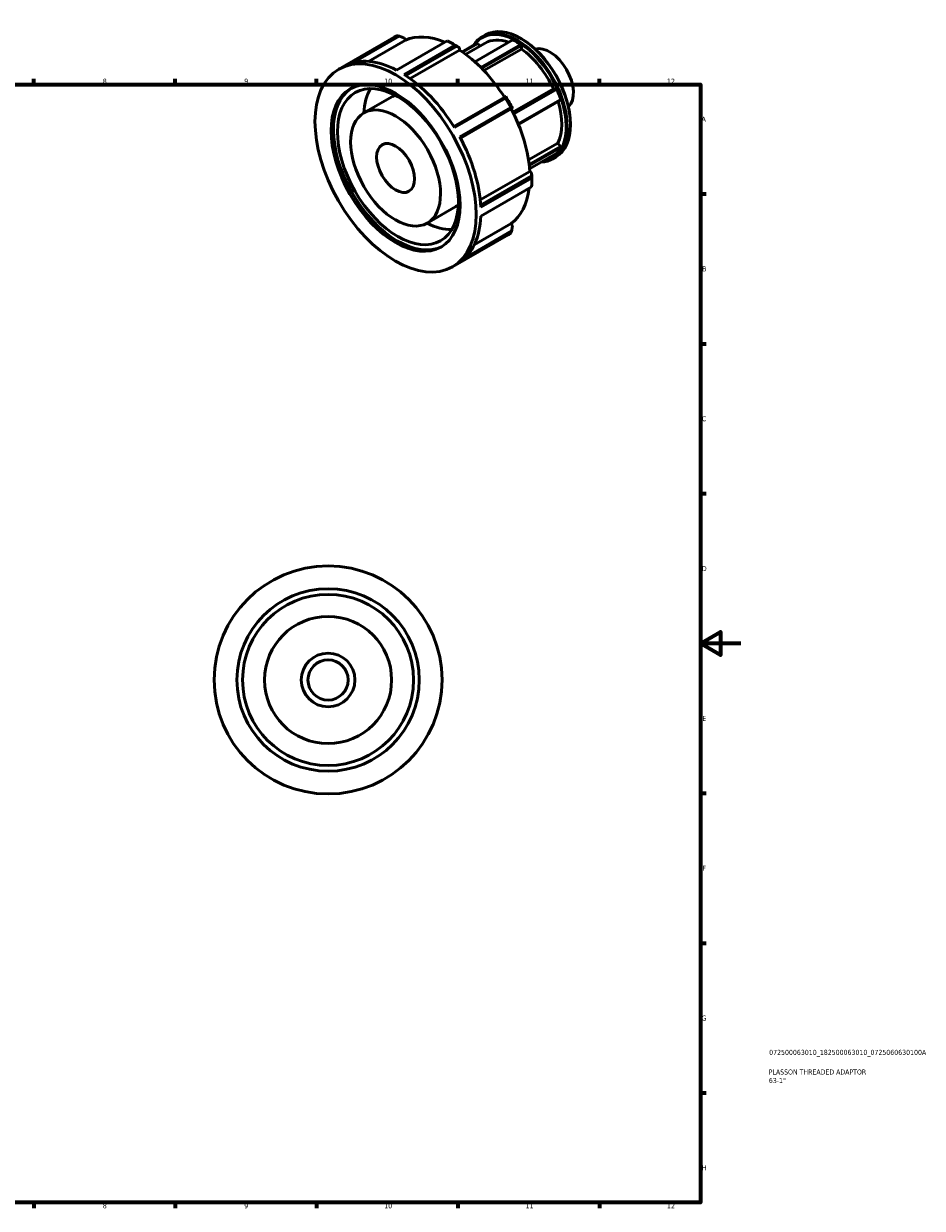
# Model space of a CAD drawing. Header units: millimetres. Extents: x -20 to 931, y -14 to 609.
# Tile 4 of 4: x 486 to 931, y 17 to 604. Entities that reach past the tile are written whole.
import ezdxf

# ---------------------------------------------------------------- set-up
doc = ezdxf.new("R2010")
doc.units = ezdxf.units.MM
for name, color, linetype, lineweight in [('Border (ISO)', 7, 'Continuous', 70), ('Title (ISO)', 7, 'Continuous', 50), ('Visible (ISO)', 7, 'Continuous', 50)]:
    doc.layers.add(name, color=color, linetype=linetype, lineweight=lineweight)
doc.styles.add('Note Text (ISO)', font='tahoma.ttf')

# ---------------------------------------------------------------- blocks, each defined once
blk = doc.blocks.new('Borders Default Border')
at = {"layer": 'Border (ISO)'}
for p, q in [((490.58, 574), (490.58, 576.9)), ((560.67, 574), (560.67, 576.9)), ((630.75, 574), (630.75, 576.9)), ((700.83, 574), (700.83, 576.9)), ((770.92, 574), (770.92, 576.9)), ((821, 519.75), (823.9, 519.75)), ((821, 445.5), (823.9, 445.5)), ((821, 371.25), (823.9, 371.25)), ((821, 222.75), (823.9, 222.75)), ((821, 148.5), (823.9, 148.5)), ((821, 74.25), (823.9, 74.25)), ((490.58, 20), (490.58, 17.1)), ((560.67, 20), (560.67, 17.1)), ((630.75, 20), (630.75, 17.1)), ((700.83, 20), (700.83, 17.1)), ((770.92, 20), (770.92, 17.1))]:
    blk.add_line(p, q, dxfattribs=at)
at = {"layer": 'Border (ISO)', "flags": 128}
for points in [[(20, 20), (20, 574), (821, 574), (821, 20), (20, 20)], [(841, 297), (821, 297), (831, 302.77), (831, 291.23), (821, 297)]]:
    blk.add_lwpolyline(points, dxfattribs=at)
at = {"layer": 'Border (ISO)', "color": 232, "true_color": 0xca0064, "char_height": 2.5, "attachment_point": 7, "style": 'Note Text (ISO)'}
for s, insert in [('8', (524.81, 574.34)), ('9', (594.88, 574.35)), ('10', (664.29, 574.35)), ('11', (734.37, 574.4)), ('12', (804.46, 574.4)), ('A', (821.59, 555.62)), ('B', (821.89, 481.37)), ('C', (821.73, 407.08)), ('D', (821.73, 332.88)), ('E', (821.94, 258.63)), ('F', (822, 184.38)), ('G', (821.61, 110.08)), ('H', (821.74, 35.88)), ('8', (524.81, 17.04)), ('9', (594.88, 17.05)), ('10', (664.29, 17.05)), ('11', (734.37, 17.1)), ('12', (804.46, 17.1))]:
    blk.add_mtext(s, dxfattribs=dict(at, insert=insert))
blk = doc.blocks.new('Title Blocks ISO')
at = {"layer": 'Title (ISO)', "color": 232, "true_color": 0xca0064, "style": 'Note Text (ISO)'}
for tag, p in [('PART_NUMBER_001', (34.08, 73.13)), ('DESCRIPTION_001', (33.84, 63.4)), ('DESCRIPTION_002', (33.95, 59.18))]:
    blk.add_attdef(tag, p, '', height=2.5, dxfattribs=at)

msp = doc.modelspace()

# ---------------------------------------------------------------- linework, layer by layer
at = {"layer": 'Visible (ISO)'}
for p, q in [((641.735, 581.595), (669.256, 597.443)), ((670.563, 598.129), (645.333, 583.6)), ((649.02, 584.917), (671.715, 597.985)), ((674.775, 595.943), (656.578, 585.464)), ((670.34, 581.176), (695.57, 595.704)), ((699.333, 593.537), (674.103, 579.009)), ((674.126, 597.066), (674.775, 595.943)), ((675.016, 578.421), (700.272, 592.965)), ((699.479, 593.495), (697.606, 594.583)), ((710.27, 594.48), (702.926, 590.251)), ((703.165, 590.086), (710.609, 594.372)), ((704.681, 588.994), (714.315, 594.542)), ((709.225, 585.274), (728.041, 596.109)), ((710.609, 594.372), (710.27, 594.48)), ((710.609, 594.372), (711.689, 593.029)), ((732.028, 593.814), (712.236, 582.417)), ((712.593, 582.056), (732.262, 593.383)), ((712.848, 597.633), (714.499, 598.584)), ((732.251, 596.681), (732.016, 596.817)), ((732.262, 593.383), (732.028, 593.814)), ((732.262, 593.383), (732.262, 591.585)), ((701.683, 591.082), (677.149, 576.953)), ((701.683, 592.143), (701.683, 591.082)), ((732.262, 591.585), (713.706, 580.9)), ((728.035, 560.312), (748.114, 571.875)), ((749.461, 571.999), (728.289, 559.806)), ((728.472, 559.435), (749.799, 571.717)), ((748.114, 571.875), (749.461, 571.999)), ((749.799, 571.717), (749.461, 571.999)), ((654.211, 559.93), (668.353, 568.074)), ((724.127, 567.803), (698.761, 553.196)), ((699.11, 552.632), (724.339, 567.161)), ((751.793, 566.578), (730.731, 554.449)), ((730.819, 554.238), (751.688, 566.255)), ((751.688, 566.255), (751.793, 566.578)), ((727, 562.552), (701.771, 548.024)), ((702.086, 547.437), (727.452, 562.044)), ((727.214, 561.9), (702.089, 547.431)), ((727.863, 562.277), (727.214, 561.9)), ((756.607, 554.385), (756.607, 554.115)), ((735.827, 536.61), (750.341, 544.969)), ((751.688, 543.294), (736.128, 534.334)), ((736.179, 533.861), (751.793, 542.852)), ((750.341, 544.969), (751.688, 543.294)), ((751.793, 542.852), (751.688, 543.294)), ((749.799, 540.008), (736.326, 532.25)), ((747.692, 537.126), (749.343, 538.077)), ((711.87, 516.796), (736.413, 530.929)), ((737.333, 528.773), (712.076, 514.229)), ((736.413, 530.929), (737.33, 530.4)), ((712.129, 513.146), (737.358, 527.675)), ((737.358, 523.324), (712.129, 508.796)), ((737.403, 527.64), (737.403, 525.474)), ((685.65, 505.335), (699.792, 513.479)), ((708.932, 494.586), (727.214, 505.115)), ((727.214, 505.115), (727.863, 503.991)), ((698.126, 483.671), (725.647, 499.519)), ((701.771, 485.848), (727, 500.377)), ((727.452, 501.446), (704.688, 488.338))]:
    msp.add_line(p, q, dxfattribs=at)
for radius in [56.5, 45.2, 42.375, 31.5, 13.3, 9.975]:
    msp.add_circle((636.464, 278.927), radius, dxfattribs=at)
for centre, major_axis, start_param, end_param in [((730.27, 567.38), (17.422, -30.254), 5.9943809, 9.7135824), ((730.035, 567.244), (-17.256, 29.966), 2.8871441, 6.5376339), ((731.921, 568.33), (-17.422, 30.254), 3.1415927, 6.2831853), ((697.451, 548.481), (-28.195, 48.962), 6.2380068, 6.2831853), ((699.332, 549.564), (-26.222, 45.535), 5.6341904, 6.2217995), ((697.451, 548.481), (28.195, -48.962), 2.311016, 2.4052404), ((699.332, 549.564), (-26.868, 46.657), 5.4379264, 5.4958534), ((730.035, 567.244), (-15.72, 27.297), 5.6837829, 6.2831853), ((730.035, 567.244), (16.977, -29.481), 2.2751762, 2.4410802), ((732.156, 568.466), (-17.256, 29.966), 3.9289245, 5.4958534), ((746.298, 576.61), (-8.296, 14.407), 3.2723841, 6.1523939), ((699.332, 549.564), (26.222, -45.535), 1.6361711, 2.2948087), ((730.035, 567.244), (15.72, -27.297), 1.4110981, 2.2579608), ((672.222, 533.952), (-28.195, 48.962), 5.546833, 6.2380068), ((672.222, 533.952), (28.195, -48.962), 1.6198422, 2.311016), ((671.076, 533.292), (22.556, -39.17), 3.1668897, 6.2578883), ((684.073, 540.777), (-21.146, 36.721), 0.311108, 0.7327198), ((730.035, 567.244), (16.977, -29.481), 1.2279786, 1.3938827), ((684.073, 540.777), (-15.72, 27.297), 6.2033505, 6.2831853), ((697.451, 548.481), (28.195, -48.962), 1.5256179, 1.6198422), ((699.332, 549.564), (-26.868, 46.657), 4.6525283, 4.7761171), ((730.035, 567.244), (15.72, -27.297), 0.3639005, 1.1915237), ((699.332, 549.564), (26.222, -45.535), 0.8506514, 1.5094105), ((672.222, 533.952), (28.195, -48.962), 0.8344441, 1.5256179), ((730.035, 567.244), (16.977, -29.481), 0.1807811, 0.3466851), ((699.332, 549.564), (-26.868, 46.657), 3.9289245, 3.990719), ((699.332, 549.564), (26.222, -45.535), 0.0652532, 0.6536116), ((697.451, 548.481), (28.195, -48.962), 0.7402197, 0.8344441), ((684.073, 540.777), (15.72, -27.297), 0, 0.0798348), ((684.073, 540.777), (21.146, -36.721), 5.5504655, 5.9720773), ((672.222, 533.952), (28.195, -48.962), 0.0490459, 0.7402197), ((697.451, 548.481), (28.195, -48.962), 0, 0.0490459)]:
    msp.add_ellipse(centre, major_axis=major_axis, ratio=0.5780931, start_param=start_param, end_param=end_param, dxfattribs=at)
for centre, major_axis in [((669.931, 532.633), (28.195, -48.962)), ((669.931, 532.633), (22.556, -39.17)), ((671.076, 533.292), (21.146, -36.721)), ((669.931, 532.633), (15.72, -27.297)), ((669.931, 532.633), (6.637, -11.525))]:
    msp.add_ellipse(centre, major_axis=major_axis, ratio=0.5780931, dxfattribs=at)
for points, weights in [([(671.715, 597.985), (671.144, 598.058), (670.563, 598.129)], [1.00023393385, 1.00015386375, 1]), ([(671.715, 597.985), (672.942, 597.518), (674.126, 597.066)], [1.00456245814, 1.0024452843, 1]), ([(700.272, 592.965), (699.807, 593.25), (699.333, 593.537)], [1.00023393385, 1.00015386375, 1]), ([(700.272, 592.965), (700.99, 592.546), (701.683, 592.143)], [1.00456245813, 1.00244528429, 1]), ([(724.538, 568.036), (724.336, 567.922), (724.127, 567.803)], [1, 1.00244528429, 1.00456245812]), ([(724.339, 567.161), (724.234, 567.485), (724.127, 567.803)], [1, 1.00015386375, 1.00023393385]), ([(727.452, 562.044), (727.229, 562.298), (727, 562.552)], [1.00023393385, 1.00015386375, 1]), ([(727.452, 562.044), (727.661, 562.163), (727.863, 562.277)], [1.00456245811, 1.00244528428, 1]), ([(737.33, 530.4), (737.331, 529.602), (737.333, 528.773)], [1, 1.00244528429, 1.00456245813]), ([(737.358, 527.675), (737.347, 528.228), (737.333, 528.773)], [1, 1.00015386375, 1.00023393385]), ([(727, 500.377), (727.229, 500.915), (727.452, 501.446)], [1, 1.00015386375, 1.00023393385]), ([(727.863, 503.991), (727.661, 502.742), (727.452, 501.446)], [1, 1.00244528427, 1.00456245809])]:
    msp.add_rational_spline(points, weights, degree=2, dxfattribs=at)

# ---------------------------------------------------------------- block references
msp.add_blockref('Borders Default Border', (0, 0))
msp.add_blockref('Title Blocks ISO', (821, 20)).add_auto_attribs({'PART_NUMBER_001': '072500063010_182500063010_0725060630100A', 'DESCRIPTION_001': 'PLASSON THREADED ADAPTOR', 'DESCRIPTION_002': '63-1"'})

doc.saveas('drawing.dxf')
